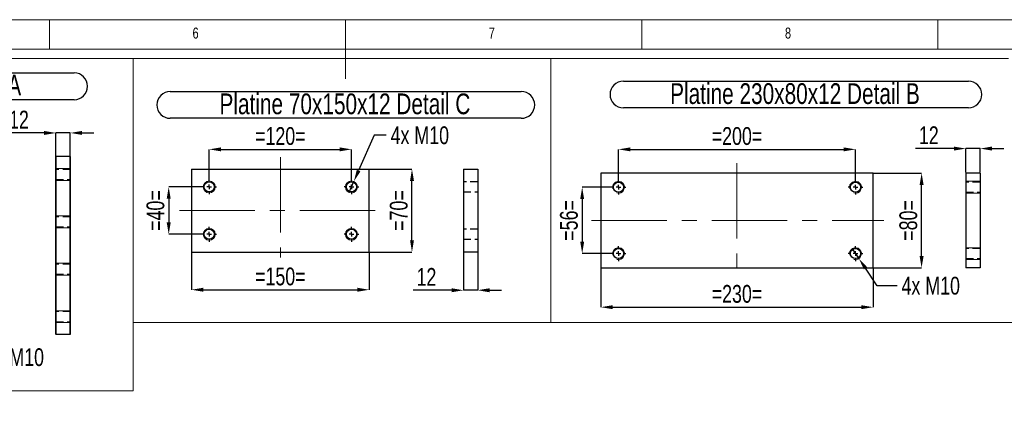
# Model space of a CAD drawing. Header units: millimetres. Extents: x 5 to 589, y 5 to 415.
# Tile 13 of 14: x 242 to 408, y 351 to 415. Entities that reach past the tile are written whole.
import ezdxf

# ---------------------------------------------------------------- set-up
doc = ezdxf.new("R2010")
doc.units = ezdxf.units.MM
doc.header["$PDSIZE"] = -1
doc.linetypes.add('CENTERX2', pattern=[20.32, 12.7, -2.54, 2.54, -2.54])
doc.linetypes.add('HIDDEN', pattern=[1.905, 1.27, -0.635])
for name, color, linetype in [('COTES', 1, 'Continuous'), ('NOTES', 6, 'Continuous'), ('TRAIT-FINS', 9, 'Continuous'), ('TRAIT-MIXTES', 3, 'CENTERX2'), ('TRAIT-TIRET', 2, 'HIDDEN')]:
    doc.layers.add(name, color=color, linetype=linetype)
doc.layers.add('TRAIT-FORT', color=4, linetype='Continuous', lineweight=25)
doc.styles.add('SLDTEXTSTYLE0', font='TXT', dxfattribs={"width": 0.75})
doc.dimstyles.new('SLDDIMSTYLE1', dxfattribs={"dimtxt": 3, "dimasz": 2, "dimexe": 0, "dimexo": 0.0625, "dimgap": 0.75, "dimtad": 1, "dimdec": 0, "dimlfac": 5, "dimrnd": 1e-09, "dimzin": 12, "dimdsep": 46, "dimtxsty": 'SLDTEXTSTYLE0', "dimsah": 1, "dimcen": 0.09, "dimadec": 0, "dimazin": 3, "dimtfac": 1, "dimtdec": 0, "dimtofl": 0, "dimtmove": 0, "dimatfit": 3, "dimfxl": 1, "dimfrac": 2, "dimtolj": 1, "dimtzin": 12, "dimarcsym": 0})
doc.dimstyles.new('SLDDIMSTYLE2', dxfattribs={"dimtxt": 3, "dimasz": 2, "dimexe": 0, "dimexo": 0.0625, "dimgap": 0.75, "dimtad": 0, "dimtih": 1, "dimtoh": 1, "dimdec": 0, "dimlfac": 5, "dimrnd": 1e-09, "dimzin": 12, "dimdsep": 46, "dimtxsty": 'SLDTEXTSTYLE0', "dimblk1": 'NONE', "dimsah": 1, "dimcen": 0, "dimadec": 0, "dimazin": 3, "dimtfac": 1, "dimtdec": 0, "dimtmove": 0, "dimatfit": 3, "dimldrblk": 'NONE', "dimfxl": 1, "dimfrac": 2, "dimtolj": 1, "dimtzin": 12, "dimarcsym": 0})
doc.dimstyles.new('SLDDIMSTYLE3', dxfattribs={"dimtxt": 3, "dimasz": 2, "dimexe": 0, "dimexo": 0.0625, "dimgap": 0.75, "dimtad": 1, "dimdec": 0, "dimlfac": 5, "dimrnd": 1e-09, "dimzin": 12, "dimdsep": 46, "dimtxsty": 'SLDTEXTSTYLE0', "dimsah": 1, "dimcen": 0.09, "dimadec": 0, "dimazin": 3, "dimtfac": 1, "dimtdec": 0, "dimtmove": 0, "dimatfit": 0, "dimfxl": 1, "dimfrac": 2, "dimtolj": 1, "dimtzin": 12, "dimarcsym": 0})

# ---------------------------------------------------------------- blocks, each defined once
blk = doc.blocks.new('_D_12')
at = {"layer": 'COTES', "color": 0, "lineweight": -2, "transparency": 16777216}
for p, q in [((226.78, 365.71), (227.92, 364.07)), ((232.12, 358.06), (229.06, 362.43)), ((235.48, 358.06), (232.12, 358.06))]:
    blk.add_line(p, q, dxfattribs=at)
at = {"layer": 'COTES', "color": 0, "transparency": 16777216}
blk.add_solid([(229.34, 362.62), (228.79, 362.24), (227.92, 364.07)], dxfattribs=at)
at = {"layer": 'Defpoints', "color": 0, "transparency": 16777216}
for p in [(226.78, 365.71), (227.92, 364.07)]:
    blk.add_point(p, dxfattribs=at)
at = {"layer": 'COTES', "color": 0, "transparency": 16777216, "insert": (236.23, 359.56), "char_height": 3, "attachment_point": 1, "style": 'SLDTEXTSTYLE0'}
blk.add_mtext('\\A1;8x M10', dxfattribs=at)
blk = doc.blocks.new('_None')
blk = doc.blocks.new('SW_NOTE_3')
at = {"layer": 'NOTES', "color": 0}
for p, q in [((-0.06, 4.81), (61.57, 4.81)), ((61.57, 0.28), (-0.06, 0.28))]:
    blk.add_line(p, q, dxfattribs=at)
for centre, start, end in [((-0.06, 2.54), 90, 270), ((61.57, 2.54), 270, 90)]:
    blk.add_arc(centre, 2.26, start, end, dxfattribs=at)
at = {"layer": 'NOTES', "color": 0, "insert": (30.57, 4.51), "char_height": 3.5, "attachment_point": 2, "style": 'SLDTEXTSTYLE0'}
blk.add_mtext('Platine 150x150x12 Detail A', dxfattribs=at)
blk = doc.blocks.new('_D_13')
at = {"layer": 'COTES', "color": 0, "lineweight": -2, "transparency": 16777216}
for p, q in [((301.85, 395.5), (299.21, 389.54)), ((303.85, 395.5), (301.85, 395.5)), ((297.59, 385.88), (298.4, 387.71))]:
    blk.add_line(p, q, dxfattribs=at)
at = {"layer": 'COTES', "color": 0, "transparency": 16777216}
blk.add_solid([(298.9, 389.67), (299.51, 389.4), (298.4, 387.71)], dxfattribs=at)
at = {"layer": 'Defpoints', "color": 0, "transparency": 16777216}
for p in [(298.4, 387.71), (297.59, 385.88)]:
    blk.add_point(p, dxfattribs=at)
at = {"layer": 'COTES', "color": 0, "transparency": 16777216, "insert": (304.6, 397), "char_height": 3, "attachment_point": 1, "style": 'SLDTEXTSTYLE0'}
blk.add_mtext('\\A1;4x M10', dxfattribs=at)
blk = doc.blocks.new('_D_14')
at = {"layer": 'COTES', "color": 0, "lineweight": -2, "transparency": 16777216}
for p, q in [((272.68, 386.79), (267.15, 386.79)), ((267.15, 384.79), (267.15, 380.79)), ((272.68, 378.79), (267.15, 378.79))]:
    blk.add_line(p, q, dxfattribs=at)
at = {"layer": 'COTES', "color": 0, "transparency": 16777216}
for points in [[(266.81, 384.79), (267.48, 384.79), (267.15, 386.79)], [(266.81, 380.79), (267.48, 380.79), (267.15, 378.79)]]:
    blk.add_solid(points, dxfattribs=at)
at = {"layer": 'Defpoints', "color": 0, "transparency": 16777216}
for p in [(272.74, 386.79), (267.15, 378.79), (272.74, 378.79)]:
    blk.add_point(p, dxfattribs=at)
at = {"layer": 'COTES', "color": 0, "transparency": 16777216, "insert": (263.4, 382.79), "char_height": 3, "attachment_point": 2, "rotation": 90, "style": 'SLDTEXTSTYLE0'}
blk.add_mtext('\\A1;=40=', dxfattribs=at)
blk = doc.blocks.new('_D_15')
at = {"layer": 'COTES', "color": 0, "lineweight": -2, "transparency": 16777216}
for p, q in [((301.05, 389.79), (308.21, 389.79)), ((308.21, 377.79), (308.21, 387.79)), ((301.05, 375.79), (308.21, 375.79))]:
    blk.add_line(p, q, dxfattribs=at)
at = {"layer": 'COTES', "color": 0, "transparency": 16777216}
for points in [[(307.88, 387.79), (308.55, 387.79), (308.21, 389.79)], [(307.88, 377.79), (308.55, 377.79), (308.21, 375.79)]]:
    blk.add_solid(points, dxfattribs=at)
at = {"layer": 'Defpoints', "color": 0, "transparency": 16777216}
for p in [(300.99, 389.79), (308.21, 389.79), (300.99, 375.79)]:
    blk.add_point(p, dxfattribs=at)
at = {"layer": 'COTES', "color": 0, "transparency": 16777216, "insert": (304.46, 382.79), "char_height": 3, "attachment_point": 2, "rotation": 90, "style": 'SLDTEXTSTYLE0'}
blk.add_mtext('\\A1;=70=', dxfattribs=at)
blk = doc.blocks.new('_D_16')
at = {"layer": 'COTES', "color": 0, "lineweight": -2, "transparency": 16777216}
for p, q in [((273.99, 388.11), (273.99, 393.12)), ((275.99, 393.12), (295.99, 393.12)), ((297.99, 388.11), (297.99, 393.12))]:
    blk.add_line(p, q, dxfattribs=at)
at = {"layer": 'COTES', "color": 0, "transparency": 16777216}
for points in [[(275.99, 393.46), (275.99, 392.79), (273.99, 393.12)], [(295.99, 393.46), (295.99, 392.79), (297.99, 393.12)]]:
    blk.add_solid(points, dxfattribs=at)
at = {"layer": 'Defpoints', "color": 0, "transparency": 16777216}
for p in [(297.99, 393.12), (273.99, 388.04), (297.99, 388.04)]:
    blk.add_point(p, dxfattribs=at)
at = {"layer": 'COTES', "color": 0, "transparency": 16777216, "insert": (285.99, 396.87), "char_height": 3, "attachment_point": 2, "style": 'SLDTEXTSTYLE0'}
blk.add_mtext('\\A1;=120=', dxfattribs=at)
blk = doc.blocks.new('_D_17')
at = {"layer": 'COTES', "color": 0, "lineweight": -2, "transparency": 16777216}
for p, q in [((270.99, 375.73), (270.99, 369.43)), ((300.99, 375.73), (300.99, 369.43)), ((272.99, 369.43), (298.99, 369.43))]:
    blk.add_line(p, q, dxfattribs=at)
at = {"layer": 'COTES', "color": 0, "transparency": 16777216}
for points in [[(272.99, 369.77), (272.99, 369.1), (270.99, 369.43)], [(298.99, 369.77), (298.99, 369.1), (300.99, 369.43)]]:
    blk.add_solid(points, dxfattribs=at)
at = {"layer": 'Defpoints', "color": 0, "transparency": 16777216}
for p in [(270.99, 375.79), (300.99, 375.79), (300.99, 369.43)]:
    blk.add_point(p, dxfattribs=at)
at = {"layer": 'COTES', "color": 0, "transparency": 16777216, "insert": (285.99, 373.18), "char_height": 3, "attachment_point": 2, "style": 'SLDTEXTSTYLE0'}
blk.add_mtext('\\A1;=150=', dxfattribs=at)
blk = doc.blocks.new('SW_NOTE_4')
at = {"layer": 'NOTES', "color": 0}
for p, q in [((-0.1, 4.85), (59.14, 4.85)), ((59.14, 0.32), (-0.1, 0.32))]:
    blk.add_line(p, q, dxfattribs=at)
for centre, start, end in [((-0.1, 2.58), 90, 270), ((59.14, 2.58), 270, 90)]:
    blk.add_arc(centre, 2.26, start, end, dxfattribs=at)
at = {"layer": 'NOTES', "color": 0, "insert": (29.37, 4.51), "char_height": 3.5, "attachment_point": 2, "style": 'SLDTEXTSTYLE0'}
blk.add_mtext('Platine 70x150x12 Detail C', dxfattribs=at)
blk = doc.blocks.new('SW_CENTERMARKSYMBOL_8')
at = {"layer": 'TRAIT-MIXTES', "color": 0}
for p, q in [((-0.8, 0), (-1.25, 0)), ((0, 0), (-0.4, 0)), ((0, 0.8), (0, 1.25)), ((0, 0), (0, 0.4)), ((0, 0), (0, -0.4)), ((0, 0), (0.4, 0)), ((0.8, 0), (1.25, 0)), ((0, -0.8), (0, -1.25))]:
    blk.add_line(p, q, dxfattribs=at)
blk = doc.blocks.new('SW_CENTERMARKSYMBOL_9')
at = {"layer": 'TRAIT-MIXTES', "color": 0}
for p, q in [((-0.8, 0), (-1.25, 0)), ((0, 0), (-0.4, 0)), ((0, 0.8), (0, 1.25)), ((0, 0), (0, 0.4)), ((0, 0), (0, -0.4)), ((0, 0), (0.4, 0)), ((0.8, 0), (1.25, 0)), ((0, -0.8), (0, -1.25))]:
    blk.add_line(p, q, dxfattribs=at)
blk = doc.blocks.new('SW_CENTERMARKSYMBOL_10')
at = {"layer": 'TRAIT-MIXTES', "color": 0}
for p, q in [((-0.8, 0), (-1.25, 0)), ((0, 0), (-0.4, 0)), ((0, 0.8), (0, 1.25)), ((0, 0), (0, 0.4)), ((0, 0), (0, -0.4)), ((0, 0), (0.4, 0)), ((0.8, 0), (1.25, 0)), ((0, -0.8), (0, -1.25))]:
    blk.add_line(p, q, dxfattribs=at)
blk = doc.blocks.new('SW_CENTERMARKSYMBOL_11')
at = {"layer": 'TRAIT-MIXTES', "color": 0}
for p, q in [((-0.8, 0), (-1.25, 0)), ((0, 0), (-0.4, 0)), ((0, 0.8), (0, 1.25)), ((0, 0), (0, 0.4)), ((0, 0), (0, -0.4)), ((0, 0), (0.4, 0)), ((0.8, 0), (1.25, 0)), ((0, -0.8), (0, -1.25))]:
    blk.add_line(p, q, dxfattribs=at)
blk = doc.blocks.new('_D_18')
at = {"layer": 'COTES', "color": 0, "lineweight": -2, "transparency": 16777216}
for p, q in [((341.76, 386.73), (336.94, 386.73)), ((336.94, 384.73), (336.94, 377.53)), ((341.76, 375.53), (336.94, 375.53))]:
    blk.add_line(p, q, dxfattribs=at)
at = {"layer": 'COTES', "color": 0, "transparency": 16777216}
for points in [[(336.61, 384.73), (337.27, 384.73), (336.94, 386.73)], [(336.61, 377.53), (337.27, 377.53), (336.94, 375.53)]]:
    blk.add_solid(points, dxfattribs=at)
at = {"layer": 'Defpoints', "color": 0, "transparency": 16777216}
for p in [(341.82, 386.73), (336.94, 375.53), (341.82, 375.53)]:
    blk.add_point(p, dxfattribs=at)
at = {"layer": 'COTES', "color": 0, "transparency": 16777216, "insert": (333.19, 381.13), "char_height": 3, "attachment_point": 2, "rotation": 90, "style": 'SLDTEXTSTYLE0'}
blk.add_mtext('\\A1;=56=', dxfattribs=at)
blk = doc.blocks.new('_D_19')
at = {"layer": 'COTES', "color": 0, "lineweight": -2, "transparency": 16777216}
for p, q in [((386.14, 389.13), (394.23, 389.13)), ((394.23, 375.13), (394.23, 387.13)), ((386.14, 373.13), (394.23, 373.13))]:
    blk.add_line(p, q, dxfattribs=at)
at = {"layer": 'COTES', "color": 0, "transparency": 16777216}
for points in [[(393.9, 387.13), (394.57, 387.13), (394.23, 389.13)], [(393.9, 375.13), (394.57, 375.13), (394.23, 373.13)]]:
    blk.add_solid(points, dxfattribs=at)
at = {"layer": 'Defpoints', "color": 0, "transparency": 16777216}
for p in [(386.07, 389.13), (394.23, 389.13), (386.07, 373.13)]:
    blk.add_point(p, dxfattribs=at)
at = {"layer": 'COTES', "color": 0, "transparency": 16777216, "insert": (390.48, 381.13), "char_height": 3, "attachment_point": 2, "rotation": 90, "style": 'SLDTEXTSTYLE0'}
blk.add_mtext('\\A1;=80=', dxfattribs=at)
blk = doc.blocks.new('_D_20')
at = {"layer": 'COTES', "color": 0, "lineweight": -2, "transparency": 16777216}
for p, q in [((343.07, 388.04), (343.07, 393.12)), ((345.07, 393.12), (381.07, 393.12)), ((383.07, 388.04), (383.07, 393.12))]:
    blk.add_line(p, q, dxfattribs=at)
at = {"layer": 'COTES', "color": 0, "transparency": 16777216}
for points in [[(345.07, 393.45), (345.07, 392.79), (343.07, 393.12)], [(381.07, 393.45), (381.07, 392.79), (383.07, 393.12)]]:
    blk.add_solid(points, dxfattribs=at)
at = {"layer": 'Defpoints', "color": 0, "transparency": 16777216}
for p in [(383.07, 393.12), (343.07, 387.98), (383.07, 387.98)]:
    blk.add_point(p, dxfattribs=at)
at = {"layer": 'COTES', "color": 0, "transparency": 16777216, "insert": (363.07, 396.87), "char_height": 3, "attachment_point": 2, "style": 'SLDTEXTSTYLE0'}
blk.add_mtext('\\A1;=200=', dxfattribs=at)
blk = doc.blocks.new('_D_21')
at = {"layer": 'COTES', "color": 0, "lineweight": -2, "transparency": 16777216}
for p, q in [((340.07, 373.07), (340.07, 366.49)), ((386.07, 373.07), (386.07, 366.49)), ((342.07, 366.49), (384.07, 366.49))]:
    blk.add_line(p, q, dxfattribs=at)
at = {"layer": 'COTES', "color": 0, "transparency": 16777216}
for points in [[(342.07, 366.82), (342.07, 366.16), (340.07, 366.49)], [(384.07, 366.82), (384.07, 366.16), (386.07, 366.49)]]:
    blk.add_solid(points, dxfattribs=at)
at = {"layer": 'Defpoints', "color": 0, "transparency": 16777216}
for p in [(340.07, 373.13), (386.07, 373.13), (386.07, 366.49)]:
    blk.add_point(p, dxfattribs=at)
at = {"layer": 'COTES', "color": 0, "transparency": 16777216, "insert": (363.07, 370.24), "char_height": 3, "attachment_point": 2, "style": 'SLDTEXTSTYLE0'}
blk.add_mtext('\\A1;=230=', dxfattribs=at)
blk = doc.blocks.new('_D_22')
at = {"layer": 'COTES', "color": 0, "lineweight": -2, "transparency": 16777216}
for p, q in [((382.51, 376.36), (383.64, 374.7)), ((386.76, 370.12), (384.76, 373.05)), ((390.09, 370.12), (386.76, 370.12))]:
    blk.add_line(p, q, dxfattribs=at)
at = {"layer": 'COTES', "color": 0, "transparency": 16777216}
blk.add_solid([(385.04, 373.24), (384.49, 372.86), (383.64, 374.7)], dxfattribs=at)
at = {"layer": 'Defpoints', "color": 0, "transparency": 16777216}
for p in [(382.51, 376.36), (383.64, 374.7)]:
    blk.add_point(p, dxfattribs=at)
at = {"layer": 'COTES', "color": 0, "transparency": 16777216, "insert": (390.84, 371.62), "char_height": 3, "attachment_point": 1, "style": 'SLDTEXTSTYLE0'}
blk.add_mtext('\\A1;4x M10', dxfattribs=at)
blk = doc.blocks.new('SW_NOTE_5')
at = {"layer": 'NOTES', "color": 0}
for p, q in [((-0.09, 4.87), (58.15, 4.87)), ((58.15, 0.35), (-0.09, 0.35))]:
    blk.add_line(p, q, dxfattribs=at)
for centre, start, end in [((-0.09, 2.61), 90, 270), ((58.15, 2.61), 270, 90)]:
    blk.add_arc(centre, 2.26, start, end, dxfattribs=at)
at = {"layer": 'NOTES', "color": 0, "insert": (28.87, 4.51), "char_height": 3.5, "attachment_point": 2, "style": 'SLDTEXTSTYLE0'}
blk.add_mtext('Platine 230x80x12 Detail B', dxfattribs=at)
blk = doc.blocks.new('SW_CENTERMARKSYMBOL_12')
at = {"layer": 'TRAIT-MIXTES', "color": 0}
for p, q in [((-0.8, 0), (-1.25, 0)), ((0, 0), (-0.4, 0)), ((0, 0.8), (0, 1.25)), ((0, 0), (0, 0.4)), ((0, 0), (0, -0.4)), ((0, 0), (0.4, 0)), ((0.8, 0), (1.25, 0)), ((0, -0.8), (0, -1.25))]:
    blk.add_line(p, q, dxfattribs=at)
blk = doc.blocks.new('SW_CENTERMARKSYMBOL_13')
at = {"layer": 'TRAIT-MIXTES', "color": 0}
for p, q in [((-0.8, 0), (-1.25, 0)), ((0, 0), (-0.4, 0)), ((0, 0.8), (0, 1.25)), ((0, 0), (0, 0.4)), ((0, 0), (0, -0.4)), ((0, 0), (0.4, 0)), ((0.8, 0), (1.25, 0)), ((0, -0.8), (0, -1.25))]:
    blk.add_line(p, q, dxfattribs=at)
blk = doc.blocks.new('SW_CENTERMARKSYMBOL_14')
at = {"layer": 'TRAIT-MIXTES', "color": 0}
for p, q in [((-0.8, 0), (-1.25, 0)), ((0, 0), (-0.4, 0)), ((0, 0.8), (0, 1.25)), ((0, 0), (0, 0.4)), ((0, 0), (0, -0.4)), ((0, 0), (0.4, 0)), ((0.8, 0), (1.25, 0)), ((0, -0.8), (0, -1.25))]:
    blk.add_line(p, q, dxfattribs=at)
blk = doc.blocks.new('SW_CENTERMARKSYMBOL_15')
at = {"layer": 'TRAIT-MIXTES', "color": 0}
for p, q in [((-0.8, 0), (-1.25, 0)), ((0, 0), (-0.4, 0)), ((0, 0.8), (0, 1.25)), ((0, 0), (0, 0.4)), ((0, 0), (0, -0.4)), ((0, 0), (0.4, 0)), ((0.8, 0), (1.25, 0)), ((0, -0.8), (0, -1.25))]:
    blk.add_line(p, q, dxfattribs=at)
blk = doc.blocks.new('_D_27')
at = {"layer": 'COTES', "color": 0, "lineweight": -2, "transparency": 16777216}
for p, q in [((246.12, 395.89), (239.62, 395.89)), ((248.12, 361.95), (248.12, 395.89)), ((250.52, 395.89), (248.12, 395.89)), ((250.52, 361.95), (250.52, 395.89)), ((252.52, 395.89), (254.52, 395.89))]:
    blk.add_line(p, q, dxfattribs=at)
at = {"layer": 'COTES', "color": 0, "transparency": 16777216}
for points in [[(246.12, 396.23), (246.12, 395.56), (248.12, 395.89)], [(252.52, 396.23), (252.52, 395.56), (250.52, 395.89)]]:
    blk.add_solid(points, dxfattribs=at)
at = {"layer": 'Defpoints', "color": 0, "transparency": 16777216}
for p in [(248.12, 395.89), (248.12, 361.89), (250.52, 361.89)]:
    blk.add_point(p, dxfattribs=at)
at = {"layer": 'COTES', "color": 0, "transparency": 16777216, "insert": (241.87, 399.64), "char_height": 3, "attachment_point": 2, "style": 'SLDTEXTSTYLE0'}
blk.add_mtext('\\A1;12', dxfattribs=at)
blk = doc.blocks.new('_D_28')
at = {"layer": 'COTES', "color": 0, "lineweight": -2, "transparency": 16777216}
for p, q in [((316.9, 375.73), (316.9, 369.35)), ((319.3, 375.73), (319.3, 369.35)), ((314.9, 369.35), (308.4, 369.35)), ((319.3, 369.35), (316.9, 369.35)), ((321.3, 369.35), (323.3, 369.35))]:
    blk.add_line(p, q, dxfattribs=at)
at = {"layer": 'COTES', "color": 0, "transparency": 16777216}
for points in [[(314.9, 369.68), (314.9, 369.01), (316.9, 369.35)], [(321.3, 369.68), (321.3, 369.01), (319.3, 369.35)]]:
    blk.add_solid(points, dxfattribs=at)
at = {"layer": 'Defpoints', "color": 0, "transparency": 16777216}
for p in [(316.9, 375.79), (319.3, 375.79), (316.9, 369.35)]:
    blk.add_point(p, dxfattribs=at)
at = {"layer": 'COTES', "color": 0, "transparency": 16777216, "insert": (310.65, 373.1), "char_height": 3, "attachment_point": 2, "style": 'SLDTEXTSTYLE0'}
blk.add_mtext('\\A1;12', dxfattribs=at)
blk = doc.blocks.new('_D_29')
at = {"layer": 'COTES', "color": 0, "lineweight": -2, "transparency": 16777216}
for p, q in [((399.7, 393.25), (393.2, 393.25)), ((401.7, 389.19), (401.7, 393.25)), ((404.1, 393.25), (401.7, 393.25)), ((404.1, 389.19), (404.1, 393.25)), ((406.1, 393.25), (408.1, 393.25))]:
    blk.add_line(p, q, dxfattribs=at)
at = {"layer": 'COTES', "color": 0, "transparency": 16777216}
for points in [[(399.7, 393.59), (399.7, 392.92), (401.7, 393.25)], [(406.1, 393.59), (406.1, 392.92), (404.1, 393.25)]]:
    blk.add_solid(points, dxfattribs=at)
at = {"layer": 'Defpoints', "color": 0, "transparency": 16777216}
for p in [(401.7, 393.25), (401.7, 389.13), (404.1, 389.13)]:
    blk.add_point(p, dxfattribs=at)
at = {"layer": 'COTES', "color": 0, "transparency": 16777216, "insert": (395.45, 397), "char_height": 3, "attachment_point": 2, "style": 'SLDTEXTSTYLE0'}
blk.add_mtext('\\A1;12', dxfattribs=at)

msp = doc.modelspace()

# ---------------------------------------------------------------- linework, layer by layer
at = {"lineweight": 18}
for p, q in [((589, 415), (5, 415)), ((247, 410), (247, 415)), ((297, 415), (297, 405)), ((347, 410), (347, 415)), ((397, 415), (397, 410)), ((584, 410), (10, 410)), ((261.13, 408.47), (184.14, 408.47)), ((261.13, 408.47), (261.13, 352.35)), ((261.13, 352.35), (261.13, 408.47)), ((261.13, 408.47), (331.65, 408.47)), ((331.65, 363.92), (331.65, 408.47)), ((331.65, 408.47), (408.92, 408.47)), ((331.65, 408.47), (331.65, 363.92)), ((450.74, 363.92), (261.13, 363.92)), ((261.13, 352.35), (184.14, 352.35))]:
    msp.add_line(p, q, dxfattribs=at)
at = {"layer": 'TRAIT-FINS', "lineweight": 18}
for p, q in [((250.52, 389.89), (248.12, 389.89)), ((248.12, 389.89), (248.12, 387.89)), ((250.52, 389.89), (248.12, 389.89)), ((248.12, 389.89), (248.12, 387.89)), ((250.52, 387.89), (248.12, 387.89)), ((250.52, 387.89), (248.12, 387.89)), ((404.1, 387.73), (401.7, 387.73)), ((401.7, 387.73), (401.7, 385.73)), ((404.1, 387.73), (401.7, 387.73)), ((401.7, 387.73), (401.7, 385.73)), ((404.1, 385.73), (401.7, 385.73)), ((404.1, 385.73), (401.7, 385.73)), ((250.52, 381.89), (248.12, 381.89)), ((248.12, 381.89), (248.12, 379.89)), ((250.52, 381.89), (248.12, 381.89)), ((248.12, 381.89), (248.12, 379.89)), ((250.52, 379.89), (248.12, 379.89)), ((250.52, 379.89), (248.12, 379.89)), ((404.1, 376.53), (401.7, 376.53)), ((401.7, 376.53), (401.7, 374.53)), ((404.1, 376.53), (401.7, 376.53)), ((401.7, 376.53), (401.7, 374.53)), ((404.1, 374.53), (401.7, 374.53)), ((404.1, 374.53), (401.7, 374.53)), ((250.52, 373.89), (248.12, 373.89)), ((248.12, 373.89), (248.12, 371.89)), ((250.52, 373.89), (248.12, 373.89)), ((248.12, 373.89), (248.12, 371.89)), ((250.52, 371.89), (248.12, 371.89)), ((250.52, 371.89), (248.12, 371.89)), ((250.52, 365.89), (248.12, 365.89)), ((248.12, 365.89), (248.12, 363.89)), ((250.52, 365.89), (248.12, 365.89)), ((248.12, 365.89), (248.12, 363.89)), ((250.52, 363.89), (248.12, 363.89)), ((250.52, 363.89), (248.12, 363.89))]:
    msp.add_line(p, q, dxfattribs=at)
for centre in [(273.99, 386.79), (297.99, 386.79), (273.99, 378.79), (297.99, 378.79)]:
    msp.add_circle(centre, 1, dxfattribs=at)
for centre in [(343.07, 386.73), (383.07, 386.73), (343.07, 375.53), (383.07, 375.53)]:
    msp.add_arc(centre, 1, 255, 195, dxfattribs=at)
at = {"layer": 'TRAIT-FORT', "lineweight": 25}
for p, q in [((248.12, 391.89), (248.12, 361.89)), ((250.52, 391.89), (248.12, 391.89)), ((250.52, 391.89), (250.52, 361.89)), ((270.99, 389.79), (300.99, 389.79)), ((270.99, 389.79), (270.99, 375.79)), ((300.99, 375.79), (300.99, 389.79)), ((316.9, 389.79), (316.9, 375.79)), ((316.9, 389.79), (319.3, 389.79)), ((319.3, 389.79), (319.3, 375.79)), ((386.07, 389.13), (340.07, 389.13)), ((340.07, 389.13), (340.07, 373.13)), ((386.07, 373.13), (386.07, 389.13)), ((404.1, 389.13), (401.7, 389.13)), ((401.7, 389.13), (401.7, 373.13)), ((404.1, 389.13), (404.1, 373.13)), ((270.99, 375.79), (300.99, 375.79)), ((319.3, 375.79), (316.9, 375.79)), ((340.07, 373.13), (386.07, 373.13)), ((404.1, 373.13), (401.7, 373.13)), ((250.52, 361.89), (248.12, 361.89))]:
    msp.add_line(p, q, dxfattribs=at)
for centre in [(273.99, 386.79), (297.99, 386.79), (343.07, 386.73), (383.07, 386.73), (273.99, 378.79), (297.99, 378.79), (343.07, 375.53), (383.07, 375.53)]:
    msp.add_circle(centre, 0.85, dxfattribs=at)
at = {"layer": 'TRAIT-MIXTES', "lineweight": 18}
for p, q in [((285.99, 391.81), (285.99, 374.85)), ((363.07, 390.77), (363.07, 371.62)), ((268.96, 382.79), (302.41, 382.79)), ((338.51, 381.13), (387.87, 381.13))]:
    msp.add_line(p, q, dxfattribs=at)
at = {"layer": 'TRAIT-TIRET'}
for p, q in [((250.52, 389.74), (248.12, 389.74)), ((248.12, 388.04), (250.52, 388.04)), ((319.3, 387.64), (316.9, 387.64)), ((404.1, 387.58), (401.7, 387.58)), ((316.9, 385.94), (319.3, 385.94)), ((401.7, 385.88), (404.1, 385.88)), ((250.52, 381.74), (248.12, 381.74)), ((248.12, 380.04), (250.52, 380.04)), ((319.3, 379.64), (316.9, 379.64)), ((316.9, 377.94), (319.3, 377.94)), ((404.1, 376.38), (401.7, 376.38)), ((401.7, 374.68), (404.1, 374.68)), ((250.52, 373.74), (248.12, 373.74)), ((248.12, 372.04), (250.52, 372.04)), ((250.52, 365.74), (248.12, 365.74)), ((248.12, 364.04), (250.52, 364.04))]:
    msp.add_line(p, q, dxfattribs=at)

# ---------------------------------------------------------------- block references
at = {"layer": 'NOTES'}
for name, p in [('SW_NOTE_3', (189.62, 401.22)), ('SW_NOTE_5', (343.99, 399.77)), ('SW_NOTE_4', (267.52, 398.04))]:
    msp.add_blockref(name, p, dxfattribs=at)
at = {"layer": 'TRAIT-MIXTES'}
for name, p in [('SW_CENTERMARKSYMBOL_8', (273.99, 386.79)), ('SW_CENTERMARKSYMBOL_10', (297.99, 386.79)), ('SW_CENTERMARKSYMBOL_15', (343.07, 386.73)), ('SW_CENTERMARKSYMBOL_13', (383.07, 386.73)), ('SW_CENTERMARKSYMBOL_9', (273.99, 378.79)), ('SW_CENTERMARKSYMBOL_11', (297.99, 378.79)), ('SW_CENTERMARKSYMBOL_14', (343.07, 375.53)), ('SW_CENTERMARKSYMBOL_12', (383.07, 375.53))]:
    msp.add_blockref(name, p, dxfattribs=at)

# ---------------------------------------------------------------- texts
at = {"layer": 'NOTES', "char_height": 1.85, "attachment_point": 1, "style": 'SLDTEXTSTYLE0'}
for s, insert in [('6', (271.17, 413.67)), ('7', (321.17, 413.67)), ('8', (371.17, 413.67))]:
    msp.add_mtext(s, dxfattribs=dict(at, insert=insert))

# ---------------------------------------------------------------- dimensions: what is measured, and where the dimension line sits
at = {"layer": 'COTES'}
for base, p1, p2, picture, middle in [((248.12, 395.89), (250.52, 361.89), (248.12, 361.89), '_D_27', (241.87, 395.89)), ((401.7, 393.25), (404.1, 389.13), (401.7, 389.13), '_D_29', (395.45, 393.25)), ((316.9, 369.35), (319.3, 375.79), (316.9, 375.79), '_D_28', (310.65, 369.35))]:
    dim = msp.add_linear_dim(base=base, p1=p1, p2=p2, dimstyle='SLDDIMSTYLE3', dxfattribs=at)
    dim.commit()
    dim.dimension.update_dxf_attribs({"geometry": picture, "text_midpoint": middle, "dimtype": 160})
for base, p1, p2, picture, middle in [((297.99, 393.12), (273.99, 388.04), (297.99, 388.04), '_D_16', (285.99, 393.12)), ((383.07, 393.12), (343.07, 387.98), (383.07, 387.98), '_D_20', (363.07, 393.12)), ((300.99, 369.43), (270.99, 375.79), (300.99, 375.79), '_D_17', (285.99, 369.43)), ((386.07, 366.49), (340.07, 373.13), (386.07, 373.13), '_D_21', (363.07, 366.49))]:
    dim = msp.add_linear_dim(base=base, p1=p1, p2=p2, text='=<>=', dimstyle='SLDDIMSTYLE1', dxfattribs=at)
    dim.commit()
    dim.dimension.update_dxf_attribs({"geometry": picture, "text_midpoint": middle, "dimtype": 160})
for p1, p2, text, picture, middle in [((297.59, 385.88), (298.4, 387.71), '4x M<>', '_D_13', (310.41, 395.5)), ((382.51, 376.36), (383.64, 374.7), '4x M10', '_D_22', (396.65, 370.12)), ((226.78, 365.71), (227.92, 364.07), '8x M10', '_D_12', (242.04, 358.06))]:
    dim = msp.add_diameter_dim_2p(p1=p1, p2=p2, text=text, dimstyle='SLDDIMSTYLE2', override={"dimpost": '<>'}, dxfattribs=at)
    dim.commit()
    dim.dimension.update_dxf_attribs({"geometry": picture, "text_midpoint": middle, "dimtype": 163})
for base, p1, p2, dimstyle, picture, middle in [((308.21, 389.79), (300.99, 375.79), (300.99, 389.79), 'SLDDIMSTYLE1', '_D_15', (308.21, 382.79)), ((394.23, 389.13), (386.07, 373.13), (386.07, 389.13), 'SLDDIMSTYLE1', '_D_19', (394.23, 381.13)), ((267.15, 378.79), (272.74, 386.79), (272.74, 378.79), 'SLDDIMSTYLE3', '_D_14', (267.15, 382.79)), ((336.94, 375.53), (341.82, 386.73), (341.82, 375.53), 'SLDDIMSTYLE1', '_D_18', (336.94, 381.13))]:
    dim = msp.add_linear_dim(base=base, p1=p1, p2=p2, angle=90, text='=<>=', dimstyle=dimstyle, dxfattribs=at)
    dim.commit()
    dim.dimension.update_dxf_attribs({"geometry": picture, "text_midpoint": middle, "dimtype": 160})

doc.saveas('drawing.dxf')
